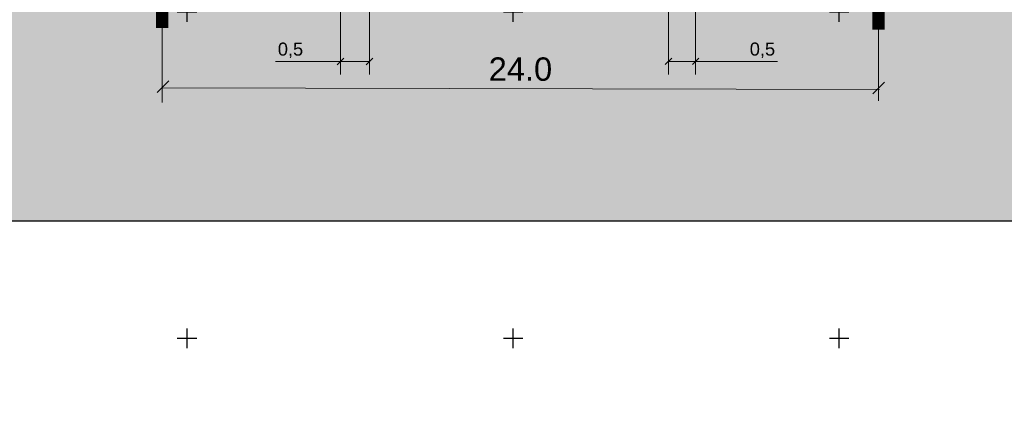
# Model space of a CAD drawing. Extents: x 0 to 362422, y 0 to 4201735.
# Tile 96 of 256: x 359974 to 360125, y 4200190 to 4200249. Entities that reach past the tile are written whole.
import ezdxf

# ---------------------------------------------------------------- set-up
doc = ezdxf.new("R2010")
doc.units = 0
doc.header["$LTSCALE"] = 0.5
doc.header["$MEASUREMENT"] = 0
doc.header["$PDMODE"] = 32
doc.header["$PDSIZE"] = 0.3
doc.linetypes.add('CONTI', pattern=[0])
for name, color, linetype, lineweight in [('.', 7, 'Continuous', 15), ('Красные линии', 1, 'Continuous', 35), ('Размеры для улиц и дорог', 1, 'Continuous', 35)]:
    doc.layers.add(name, color=color, linetype=linetype, lineweight=lineweight)
doc.layers.add('SETKR', color=2, linetype='CONTI')
doc.styles.add('saddenly', font='arial.ttf')
doc.dimstyles.new('КАТЯ 200-not_rotation', dxfattribs={"dimtxt": 2, "dimasz": 1, "dimexe": 2, "dimexo": 0, "dimgap": 0.5, "dimtad": 1, "dimdec": 0, "dimzin": 0, "dimdsep": 46, "dimtxsty": 'saddenly', "dimblk": 'OBLIQUE', "dimcen": 10, "dimdle": 2, "dimclrd": 18, "dimclre": 18, "dimclrt": 18, "dimadec": 0, "dimazin": 0, "dimtfac": 1, "dimtdec": 0, "dimtofl": 0, "dimtmove": 0, "dimatfit": 3, "dimfxl": 1, "dimtolj": 1, "dimtzin": 0, "dimlwd": 0, "dimlwe": 0, "dimarcsym": 0})

# ---------------------------------------------------------------- blocks, each defined once
blk = doc.blocks.new('BL_333')
at = {"color": 0}
for p, q in [((-1.5, 0), (1.5, 0)), ((0, -1.5), (0, 1.5))]:
    blk.add_line(p, q, dxfattribs=at)
blk = doc.blocks.new('gergrgrre')
at = {"layer": 'SETKR', "color": 92}
for p in [(360000, 4200250), (360050, 4200250), (360100, 4200250), (360000, 4200200), (360050, 4200200), (360100, 4200200)]:
    blk.add_blockref('BL_333', p, dxfattribs=at)
blk = doc.blocks.new('_Oblique')
at = {"color": 0, "linetype": 'ByBlock', "lineweight": -2}
blk.add_line((-0.5, -0.5), (0.5, 0.5), dxfattribs=at)
blk = doc.blocks.new('*D361')
at = {"layer": 'Defpoints', "color": 0, "transparency": 16777216}
for p in [(360023.54, 4200260.25), (360027.98, 4200260.17), (360027.98, 4200242.42)]:
    blk.add_point(p, dxfattribs=at)
at = {"layer": 'Размеры для улиц и дорог', "color": 18, "linetype": 'Continuous', "lineweight": 0, "transparency": 16777216}
for p, q in [((360023.54, 4200260.25), (360023.54, 4200240.42)), ((360027.98, 4200260.17), (360027.98, 4200240.42)), ((360023.54, 4200242.42), (360013.54, 4200242.42)), ((360027.98, 4200242.42), (360021.54, 4200242.42))]:
    blk.add_line(p, q, dxfattribs=at)
at = {"layer": 'Размеры для улиц и дорог', "color": 18, "lineweight": 0, "transparency": 16777216, "rotation": 180}
blk.add_blockref('_Oblique', (360023.54, 4200242.42), dxfattribs=at)
at = {"layer": 'Размеры для улиц и дорог', "color": 18, "lineweight": 0, "transparency": 16777216}
blk.add_blockref('_Oblique', (360027.98, 4200242.42), dxfattribs=at)
at = {"layer": 'Размеры для улиц и дорог', "color": 18, "lineweight": 0, "transparency": 16777216, "insert": (360015.86, 4200244.12), "char_height": 2, "attachment_point": 5, "style": 'saddenly'}
blk.add_mtext('\\A1;0,5', dxfattribs=at)
blk = doc.blocks.new('*D362')
at = {"layer": 'Defpoints', "color": 0, "transparency": 16777216}
for p in [(360073.84, 4200260.33), (360077.99, 4200260.39), (360073.84, 4200242.43)]:
    blk.add_point(p, dxfattribs=at)
at = {"layer": 'Размеры для улиц и дорог', "color": 18, "linetype": 'Continuous', "lineweight": 0, "transparency": 16777216}
for p, q in [((360073.84, 4200260.33), (360073.84, 4200240.43)), ((360077.99, 4200260.39), (360077.99, 4200240.43)), ((360073.84, 4200242.43), (360079.99, 4200242.43)), ((360077.99, 4200242.43), (360090.56, 4200242.43))]:
    blk.add_line(p, q, dxfattribs=at)
at = {"layer": 'Размеры для улиц и дорог', "color": 18, "lineweight": 0, "transparency": 16777216, "rotation": 180}
blk.add_blockref('_Oblique', (360073.84, 4200242.43), dxfattribs=at)
at = {"layer": 'Размеры для улиц и дорог', "color": 18, "lineweight": 0, "transparency": 16777216}
blk.add_blockref('_Oblique', (360077.99, 4200242.43), dxfattribs=at)
at = {"layer": 'Размеры для улиц и дорог', "color": 18, "lineweight": 0, "transparency": 16777216, "insert": (360088.23, 4200244.13), "char_height": 2, "attachment_point": 5, "style": 'saddenly'}
blk.add_mtext('\\A1;0,5', dxfattribs=at)

msp = doc.modelspace()

# ---------------------------------------------------------------- hatches: boundary and pattern name
at = {"layer": '.', "ltscale": 0.149071}
h = msp.add_hatch(color=256, dxfattribs=at)
h.dxf.hatch_style = 1
h.set_gradient(color1=(255, 255, 255), tint=1)
h.paths.add_polyline_path([(359890.241, 4200063.476), (362234.445, 4200063.476), (362234.349, 4201313.892), (359890.241, 4201328.891)], flags=17)
h.paths.add_polyline_path([(359890.241, 4200063.476), (362234.445, 4200063.476), (362234.445, 4201313.891), (359890.241, 4201328.891)], flags=17)
h = msp.add_hatch(color=256, dxfattribs=at)
h.dxf.hatch_style = 1
h.set_gradient(color1=(255, 255, 255), tint=1)
h.paths.add_polyline_path([(359937.258, 4200416.12), (360318.051, 4200416.12), (360318.051, 4200217.953), (359937.258, 4200217.953)])

# ---------------------------------------------------------------- linework, layer by layer
at = {"color": 7, "ltscale": 0.149071, "true_color": 0xffffff}
msp.add_lwpolyline([(359937.258, 4200416.12), (360318.051, 4200416.12), (360318.051, 4200217.953), (359937.258, 4200217.953)], close=True, dxfattribs=at)
at = {"layer": 'Красные линии', "color": 1, "ltscale": 5}
for points in [[(359996.181, 4200360.185, 0, 4.171, 0), (359996.181, 4200354.392, 1.843, 1.843, 0), (359996.181, 4200247.551, 0, 0, 0)], [(360106.022, 4200360.9, 0, 4.171, 0), (360106.022, 4200355.107, 1.843, 1.843, 0), (360106.029, 4200247.27, 0, 0, 0)], [(359996.181, 4200360.185, 0, 2.943, 0), (359996.181, 4200356.234, 0.614, 0.614, 0), (359996.181, 4200247.551, 0, 0, 0)], [(360106.022, 4200359.671, 0, 2.943, 0), (360106.022, 4200355.721, 0.614, 0.614, 0), (360106.029, 4200247.27, 0, 0, 0)]]:
    msp.add_lwpolyline(points, format="xyseb", dxfattribs=at)
at = {"layer": 'Размеры для улиц и дорог', "color": 18, "linetype": 'Continuous', "lineweight": 0, "true_color": 0x000000}
for p, q in [((359996.169, 4200304.869), (359996.169, 4200236.105)), ((359996.201, 4200304.501), (359996.201, 4200247.157)), ((360027.989, 4200304.527), (360027.989, 4200247.261)), ((360073.842, 4200304.536), (360073.842, 4200247.269)), ((360106.029, 4200304.58), (360106.029, 4200247.297)), ((360106.029, 4200304.564), (360106.029, 4200236.381)), ((360106.029, 4200304.554), (360106.029, 4200247.27)), ((359996.202, 4200238.366), (360106.169, 4200238.128))]:
    msp.add_line(p, q, dxfattribs=at)

# ---------------------------------------------------------------- block references
at = {"linetype": 'Continuous'}
msp.add_blockref('gergrgrre', (0, 0), dxfattribs=at)
at = {"layer": 'Размеры для улиц и дорог', "color": 18, "lineweight": 0, "true_color": 0x000000, "xscale": 1.7901, "yscale": 1.7901, "zscale": 1.7901, "rotation": 180}
msp.add_blockref('_Oblique', (359996.306, 4200238.531), dxfattribs=at)
at = {"layer": 'Размеры для улиц и дорог', "color": 18, "lineweight": 0, "true_color": 0x000000, "xscale": 1.7901, "yscale": 1.7901, "zscale": 1.7901}
msp.add_blockref('_Oblique', (360106.078, 4200238.323), dxfattribs=at)

# ---------------------------------------------------------------- texts
at = {"layer": 'Размеры для улиц и дорог', "color": 18, "lineweight": 0, "insert": (360051.121, 4200241.22), "char_height": 3.5802, "attachment_point": 5, "style": 'saddenly'}
msp.add_mtext('\\A1;24.0', dxfattribs=at)

# ---------------------------------------------------------------- dimensions: what is measured, and where the dimension line sits
at = {"layer": 'Размеры для улиц и дорог', "color": 18, "lineweight": 0, "true_color": 0x000000}
dim = msp.add_linear_dim(base=(360027.975, 4200242.417), p1=(360023.544, 4200260.245), p2=(360027.975, 4200260.173), text='0,5', dimstyle='КАТЯ 200-not_rotation', override={"dimclrt": 18}, dxfattribs=at)
dim.commit()
dim.dimension.update_dxf_attribs({"geometry": '*D361', "text_midpoint": (360015.864, 4200242.417), "dimtype": 160})
dim = msp.add_linear_dim(base=(360073.84, 4200242.432), p1=(360077.987, 4200260.387), p2=(360073.84, 4200260.333), angle=180, text='0,5', dimstyle='КАТЯ 200-not_rotation', override={"dimclrt": 18}, dxfattribs=at)
dim.commit()
dim.dimension.update_dxf_attribs({"geometry": '*D362', "text_midpoint": (360088.228, 4200242.432), "dimtype": 160})

doc.saveas('drawing.dxf')
